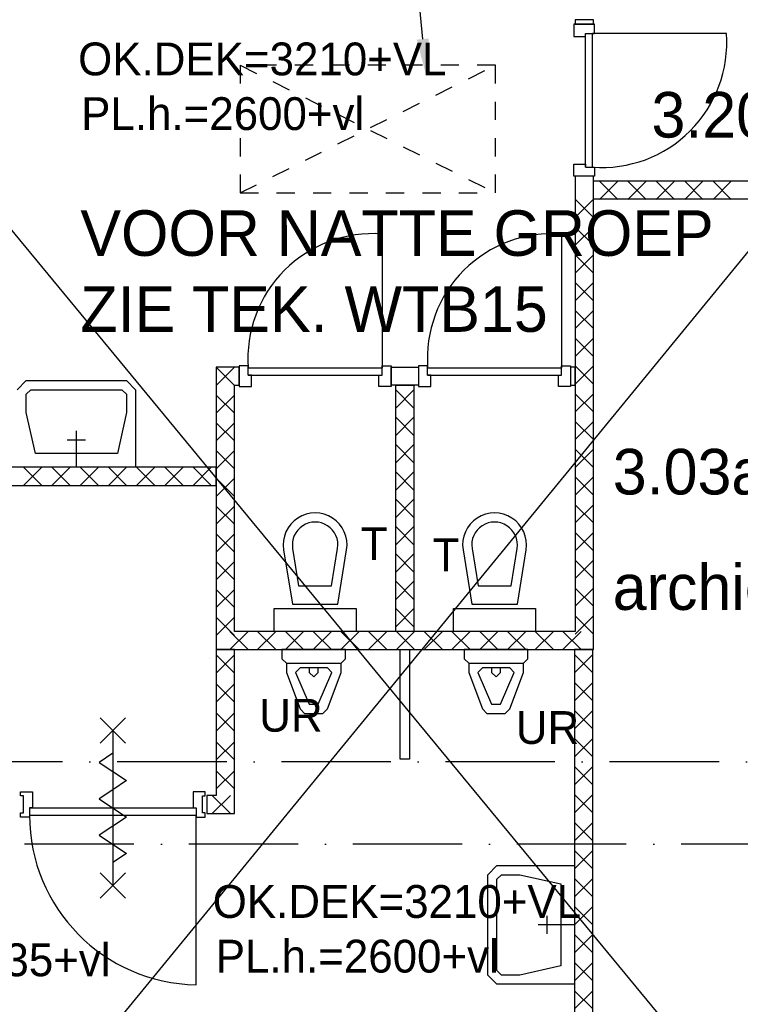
# Model space of a CAD drawing. Extents: x -36528 to 124080, y 290752 to 374852.
# Tile 38 of 66: x 56220 to 60172, y 335591 to 340992. Entities that reach past the tile are written whole.
import ezdxf

# ---------------------------------------------------------------- set-up
doc = ezdxf.new("R2010")
doc.units = 0
doc.header["$LTSCALE"] = 100
doc.linetypes.add('DASHDOT', pattern=[9, 6, -1.5, 0, -1.5])
doc.linetypes.add('HIDDEN', pattern=[2, 1, -1])
for name, color, linetype in [('AL$1----_ALGEMEEN', 7, 'CONTINUOUS'), ('AL$1----_MAATVOERING', 7, 'CONTINUOUS'), ('AL$7----_STRAMIEN', 1, 'DASHDOT'), ('AL22----_BINNENWAND', 7, 'CONTINUOUS'), ('AL32----_BINNENKOZ', 7, 'CONTINUOUS'), ('AL32----_DRAAIR', 7, 'CONTINUOUS'), ('AL65----_BEVEILIGING', 1, 'CONTINUOUS'), ('AL74----_INRSANITAIR', 7, 'CONTINUOUS'), ('ALXA7---_KALKZVUIL', 1, 'CONTINUOUS'), ('BOUW', 8, 'CONTINUOUS'), ('WBDBO', 5, 'HIDDEN'), ('WL570---', 3, 'CONTINUOUS'), ('WM570---', 1, 'CONTINUOUS')]:
    doc.layers.add(name, color=color, linetype=linetype)
doc.styles.add('BURO-018', font='BUROFONT.shx', dxfattribs={"height": 180})
doc.styles.add('BURO-025', font='BUROFONT.shx', dxfattribs={"height": 250})

msp = doc.modelspace()

# ---------------------------------------------------------------- linework, layer by layer
at = {"layer": 'AL$1----_ALGEMEEN', "color": 8, "linetype": 'HIDDEN'}
for p, q in [((57428.846, 340741.865), (57428.846, 340041.865)), ((58828.846, 340741.865), (57428.846, 340741.865)), ((57428.846, 340041.865), (58828.846, 340741.865)), ((57428.846, 340741.865), (58828.846, 340041.865)), ((57428.846, 340741.865), (57428.846, 340041.865)), ((58828.846, 340741.865), (57428.846, 340741.865)), ((57428.846, 340041.865), (58828.846, 340741.865)), ((57428.846, 340741.865), (58828.846, 340041.865)), ((58828.846, 340041.865), (58828.846, 340741.865)), ((58828.846, 340041.865), (58828.846, 340741.865)), ((57428.846, 340041.865), (58828.846, 340041.865)), ((57428.846, 340041.865), (58828.846, 340041.865))]:
    msp.add_line(p, q, dxfattribs=at)
at = {"layer": 'AL$1----_MAATVOERING', "color": 8}
msp.add_line((58430.728, 340885.439), (58317.965, 342115.078), dxfattribs=at)
msp.add_solid([(58463.922, 340888.483), (58448.993, 340686.275), (58397.534, 340882.395)], dxfattribs=at)
at = {"layer": 'AL$7----_STRAMIEN', "color": 1}
for points in [[(106860.706, 336921.726), (-31631.746, 336921.726)], [(107252.264, 336471.726), (-32545.031, 336465.612)]]:
    msp.add_lwpolyline(points, dxfattribs=at)
at = {"layer": 'AL22----_BINNENWAND', "color": 8}
for p, q in [((59366.348, 340991.865), (59266.348, 340991.865)), ((59266.348, 340991.865), (59266.348, 340966.865)), ((59266.348, 340966.865), (59366.348, 340966.865)), ((59366.348, 340966.865), (59366.348, 340991.865)), ((59366.348, 340132.865), (59266.348, 340132.865)), ((59266.348, 340132.865), (59266.348, 337636.726)), ((59366.348, 337536.726), (59366.348, 340132.865)), ((59366.348, 340107.865), (61244.348, 340107.865)), ((59366.348, 340007.865), (59366.348, 340107.865)), ((61244.348, 340007.865), (59366.348, 340007.865)), ((57423.348, 339086.726), (57298.348, 339086.726)), ((57298.348, 339086.726), (57298.348, 337536.726)), ((57423.348, 338986.726), (57423.348, 339086.726)), ((58257.348, 338986.726), (58257.348, 339086.726)), ((58257.348, 339086.726), (58407.348, 339086.726)), ((58407.348, 339086.726), (58407.348, 338986.726)), ((59266.348, 339086.726), (59241.348, 339086.726)), ((59241.348, 339086.726), (59241.348, 338986.726)), ((59266.348, 338986.726), (59266.348, 339086.726)), ((57398.348, 337636.726), (57398.348, 338986.726)), ((57398.348, 338986.726), (57423.348, 338986.726)), ((58407.348, 338986.726), (58257.348, 338986.726)), ((58282.348, 337636.726), (58282.348, 338986.726)), ((58282.348, 338986.726), (58382.348, 338986.726)), ((58382.348, 338986.726), (58382.348, 337636.726)), ((59241.348, 338986.726), (59266.348, 338986.726)), ((57298.348, 338537.22), (55284.348, 338537.22)), ((57298.348, 338437.22), (57298.348, 338537.22)), ((55284.348, 338437.22), (57298.348, 338437.22)), ((59266.348, 337636.726), (57398.348, 337636.726)), ((58382.348, 337636.726), (58282.348, 337636.726)), ((57298.348, 337536.726), (59366.348, 337536.726)), ((57298.348, 337536.726), (57298.348, 336737.22)), ((57398.348, 337536.726), (57298.348, 337536.726)), ((57398.348, 336637.22), (57398.348, 337536.726)), ((59362.695, 337536.726), (59262.695, 337536.726)), ((59262.695, 337536.726), (59262.695, 334675.726)), ((59362.695, 334575.726), (59362.695, 337536.726)), ((57298.348, 336737.22), (57245.848, 336737.22)), ((57245.848, 336737.22), (57245.848, 336637.22)), ((57245.848, 336637.22), (57398.348, 336637.22))]:
    msp.add_line(p, q, dxfattribs=at)
at = {"layer": 'AL32----_BINNENKOZ', "color": 8}
for p, q in [((59373.348, 340966.865), (59259.348, 340966.865)), ((59259.348, 340966.865), (59259.348, 340899.865)), ((59373.348, 340916.865), (59373.348, 340966.865)), ((59259.348, 340899.865), (59322.348, 340899.865)), ((59322.348, 340899.865), (59322.348, 340916.865)), ((59322.348, 340916.865), (59373.348, 340916.865)), ((59322.348, 340182.865), (59322.348, 340916.865)), ((59362.348, 340182.865), (59362.348, 340916.865)), ((59259.348, 340132.865), (59259.348, 340199.865)), ((59259.348, 340199.865), (59322.348, 340199.865)), ((59322.348, 340199.865), (59322.348, 340182.865)), ((59322.348, 340182.865), (59373.348, 340182.865)), ((59373.348, 340182.865), (59373.348, 340132.865)), ((59373.348, 340132.865), (59259.348, 340132.865)), ((57423.348, 339093.726), (57423.348, 338979.726)), ((57473.348, 339093.726), (57423.348, 339093.726)), ((57473.348, 339042.726), (57473.348, 339093.726)), ((57473.348, 339082.726), (58207.348, 339082.726)), ((58207.348, 339042.726), (58207.348, 339093.726)), ((58207.348, 339093.726), (58257.348, 339093.726)), ((58257.348, 339093.726), (58257.348, 338979.726)), ((58407.348, 339093.726), (58407.348, 338979.726)), ((58457.348, 339093.726), (58407.348, 339093.726)), ((58457.348, 339042.726), (58457.348, 339093.726)), ((58457.348, 339082.726), (59191.348, 339082.726)), ((59191.348, 339042.726), (59191.348, 339093.726)), ((59191.348, 339093.726), (59241.348, 339093.726)), ((59241.348, 339093.726), (59241.348, 338979.726)), ((57473.348, 339042.726), (58207.348, 339042.726)), ((57490.348, 339042.726), (57473.348, 339042.726)), ((57490.348, 338979.726), (57490.348, 339042.726)), ((58190.348, 338979.726), (58190.348, 339042.726)), ((58190.348, 339042.726), (58207.348, 339042.726)), ((58457.348, 339042.726), (59191.348, 339042.726)), ((58474.348, 339042.726), (58457.348, 339042.726)), ((58474.348, 338979.726), (58474.348, 339042.726)), ((59174.348, 338979.726), (59174.348, 339042.726)), ((59174.348, 339042.726), (59191.348, 339042.726)), ((57423.348, 338979.726), (57490.348, 338979.726)), ((58257.348, 338979.726), (58190.348, 338979.726)), ((58407.348, 338979.726), (58474.348, 338979.726)), ((59241.348, 338979.726), (59174.348, 338979.726)), ((56223.848, 336734.22), (56223.848, 336756.22)), ((56223.848, 336756.22), (56290.848, 336756.22)), ((56239.848, 336734.22), (56223.848, 336734.22)), ((56239.848, 336642.22), (56239.848, 336734.22)), ((56290.848, 336756.22), (56290.848, 336668.22)), ((57237.848, 336756.22), (57170.848, 336756.22)), ((57170.848, 336756.22), (57170.848, 336668.22)), ((57221.848, 336642.22), (57221.848, 336734.22)), ((57221.848, 336734.22), (57237.848, 336734.22)), ((57237.848, 336734.22), (57237.848, 336756.22)), ((56223.848, 336617.22), (56223.848, 336642.22)), ((56223.848, 336642.22), (56239.848, 336642.22)), ((56290.848, 336668.22), (56273.848, 336668.22)), ((56273.848, 336668.22), (56273.848, 336617.22)), ((56273.848, 336668.22), (57187.848, 336668.22)), ((56273.848, 336628.22), (57187.848, 336628.22)), ((57170.848, 336668.22), (57187.848, 336668.22)), ((57187.848, 336668.22), (57187.848, 336617.22)), ((57187.848, 335698.22), (57187.848, 336628.22)), ((57237.848, 336642.22), (57221.848, 336642.22)), ((57237.848, 336617.22), (57237.848, 336642.22)), ((56273.848, 336617.22), (56223.848, 336617.22)), ((57187.848, 336617.22), (57237.848, 336617.22))]:
    msp.add_line(p, q, dxfattribs=at)
msp.add_arc((57203.848, 336628.22), 930, 180, 269.014218, dxfattribs=at)
at = {"layer": 'AL32----_DRAAIR', "color": 8}
for p, q in [((60096.348, 340916.865), (59362.348, 340916.865)), ((58207.348, 339816.726), (58207.348, 339082.726)), ((59191.348, 339816.726), (59191.348, 339082.726))]:
    msp.add_line(p, q, dxfattribs=at)
for centre, start, end in [((59412.4, 340866.813), 265.814505, 4.185495), ((58157.297, 339132.778), 85.814505, 184.185495), ((59141.297, 339132.778), 85.814505, 184.185495)]:
    msp.add_arc(centre, 685.777, start, end, dxfattribs=at)
at = {"layer": 'AL65----_BEVEILIGING', "color": 8, "linetype": 'CONTINUOUS'}
for p, q in [((56800.848, 337163.22), (56660.848, 337023.22)), ((56660.848, 337163.22), (56800.848, 337023.22)), ((56730.848, 337093.22), (56730.848, 336243.22)), ((56730.848, 336968.22), (56655.848, 336918.22)), ((56655.848, 336918.22), (56805.848, 336818.22)), ((56805.848, 336818.22), (56730.848, 336768.22)), ((56730.848, 336768.22), (56655.848, 336718.22)), ((56655.848, 336718.22), (56805.848, 336618.22)), ((56805.848, 336618.22), (56730.848, 336568.22)), ((56730.848, 336568.22), (56655.848, 336518.22)), ((56655.848, 336518.22), (56805.848, 336418.22)), ((56805.848, 336418.22), (56730.848, 336368.22)), ((56800.848, 336313.22), (56660.848, 336173.22)), ((56660.848, 336313.22), (56800.848, 336173.22))]:
    msp.add_line(p, q, dxfattribs=at)
at = {"layer": 'AL74----_INRSANITAIR', "color": 8, "linetype": 'CONTINUOUS'}
for p, q in [((56205.885, 338962.22), (56255.885, 339012.22)), ((56255.885, 339012.22), (56805.885, 339012.22)), ((56805.885, 339012.22), (56855.885, 338962.22)), ((56255.885, 338937.22), (56280.885, 338962.22)), ((56280.885, 338962.22), (56780.885, 338962.22)), ((56780.885, 338962.22), (56805.885, 338937.22)), ((56855.885, 338962.22), (56855.885, 338837.22)), ((56255.885, 338837.22), (56255.885, 338937.22)), ((56805.885, 338937.22), (56805.885, 338837.22)), ((56305.885, 338612.22), (56255.885, 338837.22)), ((56805.885, 338837.22), (56755.885, 338612.22)), ((56855.885, 338837.22), (56855.885, 338537.22)), ((56530.885, 338537.22), (56530.885, 338737.22)), ((56480.885, 338687.22), (56580.885, 338687.22)), ((56755.885, 338612.22), (56305.885, 338612.22)), ((56855.885, 338537.22), (56205.885, 338537.22)), ((57890.348, 338211.726), (57890.348, 338211.726)), ((58874.348, 338211.726), (58874.348, 338211.726)), ((57667.567, 338083.95), (57715.348, 337786.726)), ((57716.933, 338091.886), (57749.914, 337886.726)), ((57930.782, 337886.726), (57963.764, 338091.886)), ((57965.348, 337786.726), (58013.13, 338083.95)), ((58651.567, 338083.95), (58699.348, 337786.726)), ((58700.933, 338091.886), (58733.914, 337886.726)), ((58914.782, 337886.726), (58947.764, 338091.886)), ((58949.348, 337786.726), (58997.13, 338083.95)), ((58015.348, 338036.726), (58015.348, 338036.726)), ((58999.348, 338036.726), (58999.348, 338036.726)), ((57749.914, 337886.726), (57930.782, 337886.726)), ((58733.914, 337886.726), (58914.782, 337886.726)), ((57615.348, 337636.726), (57615.348, 337761.726)), ((57615.348, 337761.726), (58065.348, 337761.726)), ((57715.348, 337786.726), (57965.348, 337786.726)), ((58065.348, 337761.726), (58065.348, 337636.726)), ((58599.348, 337636.726), (58599.348, 337761.726)), ((58599.348, 337761.726), (59049.348, 337761.726)), ((58699.348, 337786.726), (58949.348, 337786.726)), ((59049.348, 337761.726), (59049.348, 337636.726)), ((58065.348, 337636.726), (57615.348, 337636.726)), ((59049.348, 337636.726), (58599.348, 337636.726)), ((57657.348, 337536.726), (57657.348, 337486.726)), ((58007.348, 337536.726), (57657.348, 337536.726)), ((58007.348, 337486.726), (58007.348, 337536.726)), ((58657.348, 337536.726), (58657.348, 337486.726)), ((59007.348, 337536.726), (58657.348, 337536.726)), ((59007.348, 337486.726), (59007.348, 337536.726)), ((57657.348, 337486.726), (57682.348, 337461.726)), ((57982.348, 337461.726), (58007.348, 337486.726)), ((58657.348, 337486.726), (58682.348, 337461.726)), ((58982.348, 337461.726), (59007.348, 337486.726)), ((57682.348, 337461.726), (57682.348, 337411.726)), ((57682.348, 337461.726), (57682.348, 337461.726)), ((57682.348, 337461.726), (57982.348, 337461.726)), ((57757.348, 337436.726), (57732.348, 337411.726)), ((57907.348, 337436.726), (57757.348, 337436.726)), ((57807.348, 337436.726), (57807.348, 337411.726)), ((57857.348, 337411.726), (57857.348, 337436.726)), ((57932.348, 337411.726), (57907.348, 337436.726)), ((57982.348, 337411.726), (57982.348, 337461.726)), ((58682.348, 337461.726), (58682.348, 337411.726)), ((58682.348, 337461.726), (58682.348, 337461.726)), ((58682.348, 337461.726), (58982.348, 337461.726)), ((58757.348, 337436.726), (58732.348, 337411.726)), ((58907.348, 337436.726), (58757.348, 337436.726)), ((58807.348, 337436.726), (58807.348, 337411.726)), ((58857.348, 337411.726), (58857.348, 337436.726)), ((58932.348, 337411.726), (58907.348, 337436.726)), ((58982.348, 337411.726), (58982.348, 337461.726)), ((57682.348, 337411.726), (57757.348, 337211.726)), ((57732.348, 337411.726), (57807.348, 337236.726)), ((57732.348, 337411.726), (57732.348, 337411.726)), ((57807.348, 337411.726), (57832.348, 337386.726)), ((57832.348, 337386.726), (57857.348, 337411.726)), ((57857.348, 337236.726), (57932.348, 337411.726)), ((57907.348, 337211.726), (57982.348, 337411.726)), ((58682.348, 337411.726), (58757.348, 337211.726)), ((58732.348, 337411.726), (58807.348, 337236.726)), ((58732.348, 337411.726), (58732.348, 337411.726)), ((58807.348, 337411.726), (58832.348, 337386.726)), ((58832.348, 337386.726), (58857.348, 337411.726)), ((58857.348, 337236.726), (58932.348, 337411.726)), ((58907.348, 337211.726), (58982.348, 337411.726)), ((57807.348, 337236.726), (57857.348, 337236.726)), ((58807.348, 337236.726), (58857.348, 337236.726)), ((57757.348, 337211.726), (57757.348, 337211.726)), ((57757.348, 337211.726), (57782.348, 337186.726)), ((57782.348, 337186.726), (57882.348, 337186.726)), ((57882.348, 337186.726), (57907.348, 337211.726)), ((57882.348, 337186.726), (57882.348, 337186.726)), ((58757.348, 337211.726), (58757.348, 337211.726)), ((58757.348, 337211.726), (58782.348, 337186.726)), ((58782.348, 337186.726), (58882.348, 337186.726)), ((58882.348, 337186.726), (58907.348, 337211.726)), ((58882.348, 337186.726), (58882.348, 337186.726)), ((58787.695, 336302.014), (58837.695, 336352.014)), ((58837.695, 336352.014), (58962.695, 336352.014)), ((58962.695, 336352.014), (59262.695, 336352.014)), ((59262.695, 336352.014), (59262.695, 335702.014)), ((58787.695, 335752.014), (58787.695, 336302.014)), ((58837.695, 336277.014), (58862.695, 336302.014)), ((58862.695, 336302.014), (58962.695, 336302.014)), ((58962.695, 336302.014), (59187.695, 336252.014)), ((58837.695, 335777.014), (58837.695, 336277.014)), ((59187.695, 336252.014), (59187.695, 335802.014)), ((59262.695, 336027.014), (59062.695, 336027.014)), ((59112.695, 335977.014), (59112.695, 336077.014)), ((58862.695, 335752.014), (58837.695, 335777.014)), ((59187.695, 335802.014), (58962.695, 335752.014)), ((58837.695, 335702.014), (58787.695, 335752.014)), ((58962.695, 335702.014), (58837.695, 335702.014)), ((58962.695, 335752.014), (58862.695, 335752.014)), ((59262.695, 335702.014), (58962.695, 335702.014))]:
    msp.add_line(p, q, dxfattribs=at)
at = {"layer": 'AL74----_INRSANITAIR', "color": 8}
for p, q in [((58307.348, 336936.726), (58307.348, 337536.726)), ((58307.348, 337536.726), (58357.348, 337536.726)), ((58357.348, 337536.726), (58357.348, 336936.726)), ((58357.348, 336936.726), (58307.348, 336936.726))]:
    msp.add_line(p, q, dxfattribs=at)
at = {"layer": 'AL74----_INRSANITAIR', "color": 8, "linetype": 'CONTINUOUS'}
for centre, radius in [((57840.348, 338111.726), 175), ((58824.348, 338111.726), 175), ((57840.348, 338111.726), 125), ((58824.348, 338111.726), 125)]:
    msp.add_arc(centre, radius, 350.867288, 189.132712, dxfattribs=at)
at = {"layer": 'ALXA7---_KALKZVUIL', "color": 8}
for p, q in [((59500.261, 340105.721), (59400.261, 340005.721)), ((59400.261, 340105.721), (59500.261, 340005.721)), ((59655.928, 340105.721), (59555.928, 340005.721)), ((59555.928, 340105.721), (59655.928, 340005.721)), ((59811.594, 340105.721), (59711.594, 340005.721)), ((59711.594, 340105.721), (59811.594, 340005.721)), ((59967.261, 340105.721), (59867.261, 340005.721)), ((59867.261, 340105.721), (59967.261, 340005.721)), ((60122.928, 340105.721), (60022.928, 340005.721)), ((60022.928, 340105.721), (60122.928, 340005.721)), ((59266.348, 340006.585), (59366.348, 339906.585)), ((59266.348, 339906.585), (59366.348, 340006.585)), ((59266.348, 339854.303), (59366.348, 339754.303)), ((59266.348, 339754.303), (59366.348, 339854.303)), ((59266.348, 339702.021), (59366.348, 339602.021)), ((59266.348, 339602.021), (59366.348, 339702.021)), ((59266.348, 339549.739), (59366.348, 339449.739)), ((59266.348, 339449.739), (59366.348, 339549.739)), ((59266.348, 339397.457), (59366.348, 339297.457)), ((59266.348, 339297.457), (59366.348, 339397.457)), ((59266.348, 339245.175), (59366.348, 339145.175)), ((59266.348, 339145.175), (59366.348, 339245.175)), ((57398.348, 338985.585), (57298.348, 339085.585)), ((57398.348, 339085.585), (57298.348, 338985.585)), ((59266.348, 339092.893), (59366.348, 338992.893)), ((59266.348, 338992.893), (59366.348, 339092.893)), ((58282.348, 338961.726), (58382.348, 338861.726)), ((58282.348, 338861.726), (58382.348, 338961.726)), ((59266.348, 338940.611), (59366.348, 338840.611)), ((59266.348, 338840.611), (59366.348, 338940.611)), ((57398.348, 338833.303), (57298.348, 338933.303)), ((57398.348, 338933.303), (57298.348, 338833.303)), ((57398.348, 338681.021), (57298.348, 338781.021)), ((57398.348, 338781.021), (57298.348, 338681.021)), ((58282.348, 338811.726), (58382.348, 338711.726)), ((58282.348, 338711.726), (58382.348, 338811.726)), ((59266.348, 338788.328), (59366.348, 338688.328)), ((59266.348, 338688.328), (59366.348, 338788.328)), ((57398.348, 338528.739), (57298.348, 338628.739)), ((57398.348, 338628.739), (57298.348, 338528.739)), ((58282.348, 338661.726), (58382.348, 338561.726)), ((58282.348, 338561.726), (58382.348, 338661.726)), ((59266.348, 338636.046), (59366.348, 338536.046)), ((59266.348, 338536.046), (59366.348, 338636.046)), ((56241.348, 338437.22), (56341.348, 338537.22)), ((56341.348, 338437.22), (56241.348, 338537.22)), ((56396.272, 338437.22), (56496.272, 338537.22)), ((56496.272, 338437.22), (56396.272, 338537.22)), ((56551.195, 338437.22), (56651.195, 338537.22)), ((56651.195, 338437.22), (56551.195, 338537.22)), ((56706.118, 338437.22), (56806.118, 338537.22)), ((56806.118, 338437.22), (56706.118, 338537.22)), ((56861.041, 338437.22), (56961.041, 338537.22)), ((56961.041, 338437.22), (56861.041, 338537.22)), ((57015.964, 338437.22), (57115.964, 338537.22)), ((57115.964, 338437.22), (57015.964, 338537.22)), ((57170.887, 338437.22), (57270.887, 338537.22)), ((57270.887, 338437.22), (57170.887, 338537.22)), ((58282.348, 338511.726), (58382.348, 338411.726)), ((58282.348, 338411.726), (58382.348, 338511.726)), ((57398.348, 338376.457), (57298.348, 338476.457)), ((57398.348, 338476.457), (57298.348, 338376.457)), ((59266.348, 338483.764), (59366.348, 338383.764)), ((59266.348, 338383.764), (59366.348, 338483.764)), ((58282.348, 338361.726), (58382.348, 338261.726)), ((58282.348, 338261.726), (58382.348, 338361.726)), ((57398.348, 338224.175), (57298.348, 338324.175)), ((57398.348, 338324.175), (57298.348, 338224.175)), ((59266.348, 338331.482), (59366.348, 338231.482)), ((59266.348, 338231.482), (59366.348, 338331.482)), ((58282.348, 338211.726), (58382.348, 338111.726)), ((58282.348, 338111.726), (58382.348, 338211.726)), ((57398.348, 338071.893), (57298.348, 338171.893)), ((57398.348, 338171.893), (57298.348, 338071.893)), ((59266.348, 338179.2), (59366.348, 338079.2)), ((59266.348, 338079.2), (59366.348, 338179.2)), ((58282.348, 338061.726), (58382.348, 337961.726)), ((58282.348, 337961.726), (58382.348, 338061.726)), ((59266.348, 338026.918), (59366.348, 337926.918)), ((59266.348, 337926.918), (59366.348, 338026.918)), ((57398.348, 337919.611), (57298.348, 338019.611)), ((57398.348, 338019.611), (57298.348, 337919.611)), ((57398.348, 337767.328), (57298.348, 337867.328)), ((57398.348, 337867.328), (57298.348, 337767.328)), ((58282.348, 337911.726), (58382.348, 337811.726)), ((58282.348, 337811.726), (58382.348, 337911.726)), ((59266.348, 337874.636), (59366.348, 337774.636)), ((59266.348, 337774.636), (59366.348, 337874.636)), ((58282.348, 337761.726), (58382.348, 337661.726)), ((58282.348, 337661.726), (58382.348, 337761.726)), ((57398.348, 337615.046), (57298.348, 337715.046)), ((57398.348, 337715.046), (57298.348, 337615.046)), ((59266.348, 337722.354), (59366.348, 337622.354)), ((59266.348, 337622.354), (59366.348, 337722.354)), ((57472.31, 337636.726), (57372.31, 337536.726)), ((57372.31, 337636.726), (57472.31, 337536.726)), ((57624.592, 337636.726), (57524.592, 337536.726)), ((57524.592, 337636.726), (57624.592, 337536.726)), ((57776.874, 337636.726), (57676.874, 337536.726)), ((57676.874, 337636.726), (57776.874, 337536.726)), ((57929.156, 337636.726), (57829.156, 337536.726)), ((57829.156, 337636.726), (57929.156, 337536.726)), ((58081.438, 337636.726), (57981.438, 337536.726)), ((57981.438, 337636.726), (58081.438, 337536.726)), ((58233.72, 337636.726), (58133.72, 337536.726)), ((58133.72, 337636.726), (58233.72, 337536.726)), ((58386.002, 337636.726), (58286.002, 337536.726)), ((58286.002, 337636.726), (58386.002, 337536.726)), ((58538.284, 337636.726), (58438.284, 337536.726)), ((58438.284, 337636.726), (58538.284, 337536.726)), ((58690.566, 337636.726), (58590.566, 337536.726)), ((58590.566, 337636.726), (58690.566, 337536.726)), ((58842.848, 337636.726), (58742.848, 337536.726)), ((58742.848, 337636.726), (58842.848, 337536.726)), ((58995.131, 337636.726), (58895.131, 337536.726)), ((58895.131, 337636.726), (58995.131, 337536.726)), ((59147.413, 337636.726), (59047.413, 337536.726)), ((59047.413, 337636.726), (59147.413, 337536.726)), ((59299.695, 337636.726), (59199.695, 337536.726)), ((59199.695, 337636.726), (59299.695, 337536.726)), ((57398.348, 337407.392), (57298.348, 337507.392)), ((57398.348, 337507.392), (57298.348, 337407.392)), ((59262.695, 337509.899), (59362.695, 337409.899)), ((59262.695, 337409.899), (59362.695, 337509.899)), ((57398.348, 337248.724), (57298.348, 337348.724)), ((57398.348, 337348.724), (57298.348, 337248.724)), ((59262.695, 337356.245), (59362.695, 337256.245)), ((59262.695, 337256.245), (59362.695, 337356.245)), ((57398.348, 337090.057), (57298.348, 337190.057)), ((57398.348, 337190.057), (57298.348, 337090.057)), ((59262.695, 337202.591), (59362.695, 337102.591)), ((59262.695, 337102.591), (59362.695, 337202.591)), ((57398.348, 336931.389), (57298.348, 337031.389)), ((57398.348, 337031.389), (57298.348, 336931.389)), ((59262.695, 337048.937), (59362.695, 336948.937)), ((59262.695, 336948.937), (59362.695, 337048.937)), ((59262.695, 336895.284), (59362.695, 336795.284)), ((59262.695, 336795.284), (59362.695, 336895.284)), ((57398.348, 336772.722), (57298.348, 336872.722)), ((57398.348, 336872.722), (57298.348, 336772.722)), ((57275.182, 336637.22), (57375.182, 336737.22)), ((57375.182, 336637.22), (57275.182, 336737.22)), ((59262.695, 336741.63), (59362.695, 336641.63)), ((59262.695, 336641.63), (59362.695, 336741.63)), ((59262.695, 336587.976), (59362.695, 336487.976)), ((59262.695, 336487.976), (59362.695, 336587.976)), ((59262.695, 336434.322), (59362.695, 336334.322)), ((59262.695, 336334.322), (59362.695, 336434.322)), ((59262.695, 336280.668), (59362.695, 336180.668)), ((59262.695, 336180.668), (59362.695, 336280.668)), ((59262.695, 336127.014), (59362.695, 336027.014)), ((59262.695, 336027.014), (59362.695, 336127.014)), ((59262.695, 335973.361), (59362.695, 335873.361)), ((59262.695, 335873.361), (59362.695, 335973.361)), ((59262.695, 335819.707), (59362.695, 335719.707)), ((59262.695, 335719.707), (59362.695, 335819.707)), ((59262.695, 335666.053), (59362.695, 335566.053)), ((59262.695, 335566.053), (59362.695, 335666.053))]:
    msp.add_line(p, q, dxfattribs=at)
at = {"layer": 'WBDBO', "color": 8}
msp.add_line((57258.348, 337486.726), (57258.348, 337486.726), dxfattribs=at)
at = {"layer": 'WM570---'}
for p, q in [((55228.348, 340983.865), (61234.348, 333705.641)), ((61234.348, 340965.641), (55284.348, 333705.641))]:
    msp.add_line(p, q, dxfattribs=at)

# ---------------------------------------------------------------- texts
at = {"layer": 'BOUW', "color": 1, "style": 'BURO-018'}
for s, p in [('OK.DEK=3210+VL', (56540.388, 340686.627)), ('PL.h.=2600+vl', (56556.919, 340386.627)), ('T', (58090.185, 338027.655)), ('T', (58484.857, 337966.925)), ('UR', (57533.679, 337086.518)), ('UR', (58940.759, 337019.335)), ('OK.DEK=3210+VL', (57278.52, 336065.263)), ('PL.h.=2600+vl', (57295.051, 335765.263))]:
    msp.add_text(s, height=180, dxfattribs=at).set_placement(p)
at = {"layer": 'BOUW', "style": 'BURO-025'}
for s, p in [('3.203', (59684.96, 340345.306)), ('3.03a', (59472.685, 338387.787)), ('archief', (59472.357, 337754.581))]:
    msp.add_text(s, height=250, dxfattribs=at).set_placement(p)
at = {"layer": 'WL570---', "color": 2, "style": 'BURO-025'}
for s, p in [('VOOR NATTE GROEP', (56552.57, 339696.393)), ('ZIE TEK. WTB15', (56552.57, 339279.726))]:
    msp.add_text(s, height=250, dxfattribs=at).set_placement(p)
at = {"layer": 'WM570---', "color": 1, "style": 'BURO-018'}
msp.add_text('BK.=2835+vl', height=180, dxfattribs=at).set_placement((55339.765, 335745.401))

doc.saveas('drawing.dxf')
